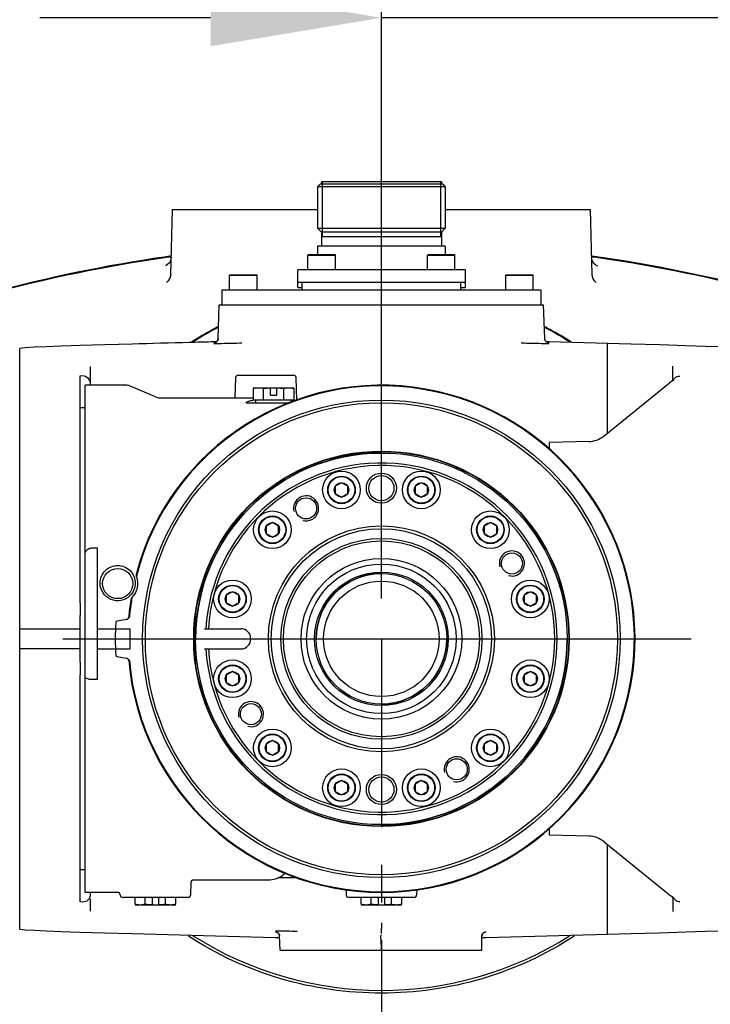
# Model space of a CAD drawing. Header units: millimetres. Extents: x 7426 to 8300, y 124 to 421.
# Tile 81 of 130: x 8090.35 to 8097.22, y 277.58 to 287.38. Entities that reach past the tile are written whole.
import ezdxf

# ---------------------------------------------------------------- set-up
doc = ezdxf.new("R2010")
doc.units = ezdxf.units.MM
doc.linetypes.add('BANKLINE1', pattern=[5.5, 4, -1.5])
doc.linetypes.add('CENTER', pattern=[0.6, 0.375, -0.075, 0.075, -0.075])
for name, color, linetype in [('00_COMPONENTS', 7, 'BANKLINE1'), ('DIM', 7, 'Continuous'), ('外形图', 7, 'Continuous')]:
    doc.layers.add(name, color=color, linetype=linetype)
doc.styles.add('微软雅黑', font='msyh.ttc')
doc.dimstyles.new('尺寸标注_1_20比例', dxfattribs={"dimtxt": 2.1, "dimasz": 1.7, "dimexe": 0.5, "dimexo": 0.4, "dimgap": 0.5, "dimtad": 1, "dimdec": 1, "dimlfac": 20, "dimdsep": 46, "dimtxsty": '微软雅黑', "dimcen": 0.09, "dimadec": 0, "dimazin": 0, "dimtp": 0.01, "dimtm": 0.01, "dimtfac": 1, "dimtdec": 1, "dimtofl": 0, "dimtmove": 0, "dimatfit": 3, "dimfxl": 1, "dimtolj": 1, "dimarcsym": 0})

# ---------------------------------------------------------------- blocks, each defined once
blk = doc.blocks.new('*D1485')
at = {"layer": '00_COMPONENTS', "color": 0, "linetype": 'ByBlock', "lineweight": -2, "ltscale": 20}
for p, q in [((8084.6823, 276.2037), (8084.6823, 295.499)), ((8103.847, 278.8688), (8103.847, 295.499)), ((8086.3823, 294.999), (8102.147, 294.999))]:
    blk.add_line(p, q, dxfattribs=at)
at = {"layer": '00_COMPONENTS', "color": 0}
for points in [[(8086.3823, 295.2823), (8086.3823, 294.7156), (8084.6823, 294.999)], [(8102.147, 294.7156), (8102.147, 295.2823), (8103.847, 294.999)]]:
    blk.add_solid(points, dxfattribs=at)
at = {"layer": 'Defpoints', "color": 0}
for p in [(8103.847, 294.999), (8103.847, 278.4688), (8084.6823, 275.8037)]:
    blk.add_point(p, dxfattribs=at)
at = {"layer": '00_COMPONENTS', "color": 0, "insert": (8094.2646, 296.5842), "char_height": 2.1, "attachment_point": 5, "style": '微软雅黑'}
blk.add_mtext('\\A1;\\A1;384', dxfattribs=at)
blk = doc.blocks.new('*D1520')
at = {"layer": 'Defpoints', "color": 0}
for p in [(8093.9469, 291.3844), (8093.9469, 281.2188), (8103.847, 278.7188)]:
    blk.add_point(p, dxfattribs=at)
at = {"layer": 'DIM', "color": 0, "linetype": 'ByBlock', "lineweight": -2, "ltscale": 20}
for p, q in [((8093.9469, 281.6188), (8093.9469, 291.8844)), ((8103.847, 279.1188), (8103.847, 291.8844)), ((8102.147, 291.3844), (8095.6469, 291.3844))]:
    blk.add_line(p, q, dxfattribs=at)
at = {"layer": 'DIM', "color": 0}
for points in [[(8095.6469, 291.6677), (8095.6469, 291.1011), (8093.9469, 291.3844)], [(8102.147, 291.1011), (8102.147, 291.6677), (8103.847, 291.3844)]]:
    blk.add_solid(points, dxfattribs=at)
at = {"layer": 'DIM', "color": 0, "insert": (8098.6871, 292.9751), "char_height": 2.1, "attachment_point": 5, "style": '微软雅黑'}
blk.add_mtext('\\A1;\\A1;198', dxfattribs=at)
blk = doc.blocks.new('*D1523')
at = {"layer": 'Defpoints', "color": 0}
for p in [(8093.9469, 287.4017), (8093.9469, 281.2188), (8099.7969, 257.0935)]:
    blk.add_point(p, dxfattribs=at)
at = {"layer": 'DIM', "color": 0, "linetype": 'ByBlock', "lineweight": -2, "ltscale": 20}
for p, q in [((8093.9469, 281.6188), (8093.9469, 287.9017)), ((8099.7969, 257.4935), (8099.7969, 287.9017)), ((8092.2469, 287.4017), (8090.5469, 287.4017)), ((8099.7969, 287.4017), (8093.9469, 287.4017)), ((8101.4969, 287.4017), (8103.1969, 287.4017))]:
    blk.add_line(p, q, dxfattribs=at)
at = {"layer": 'DIM', "color": 0}
for points in [[(8092.2469, 287.1183), (8092.2469, 287.685), (8093.9469, 287.4017)], [(8101.4969, 287.685), (8101.4969, 287.1183), (8099.7969, 287.4017)]]:
    blk.add_solid(points, dxfattribs=at)
at = {"layer": 'DIM', "color": 0, "insert": (8096.8874, 288.9747), "char_height": 2.1, "attachment_point": 5, "style": '微软雅黑'}
blk.add_mtext('\\A1;\\A1;117', dxfattribs=at)

msp = doc.modelspace()

# ---------------------------------------------------------------- linework, layer by layer
at = {"layer": '00_COMPONENTS', "linetype": 'CENTER', "ltscale": 5}
msp.add_line((8093.9469, 281.2188), (8093.9469, 221.4993), dxfattribs=at)
at = {"layer": '外形图', "linetype": 'Continuous'}
for p, q in [((8093.3369, 285.7439), (8093.3119, 285.7189)), ((8094.5569, 285.7439), (8093.3369, 285.7439)), ((8093.3494, 285.7689), (8093.3494, 285.7439)), ((8094.5444, 285.7689), (8093.3494, 285.7689)), ((8093.3574, 285.7689), (8093.3574, 285.2253)), ((8094.5364, 285.7689), (8094.5364, 285.2253)), ((8094.5444, 285.7689), (8094.5444, 285.7439)), ((8094.5569, 285.7439), (8094.5819, 285.7189)), ((8093.3119, 285.7189), (8093.3119, 285.3063)), ((8094.5819, 285.7189), (8093.3119, 285.7189)), ((8094.5819, 285.7189), (8094.5819, 285.3063)), ((8091.8496, 284.8436), (8091.8666, 285.4938)), ((8091.8666, 285.4938), (8093.3119, 285.4938)), ((8094.5819, 285.4938), (8096.0271, 285.4938)), ((8096.0442, 284.8436), (8096.0271, 285.4938)), ((8093.3494, 285.2688), (8093.3119, 285.3063)), ((8093.3119, 285.3063), (8094.5819, 285.3063)), ((8093.3494, 285.2688), (8093.3494, 285.1288)), ((8094.5444, 285.2688), (8093.3494, 285.2688)), ((8094.5444, 285.2688), (8094.5819, 285.3063)), ((8094.5444, 285.2688), (8094.5444, 285.1288)), ((8093.3494, 285.2253), (8094.5444, 285.2253)), ((8093.3119, 285.1288), (8093.3119, 285.0438)), ((8094.5819, 285.1288), (8093.3119, 285.1288)), ((8094.5819, 285.1288), (8094.5819, 285.0438)), ((8093.2144, 285.0388), (8093.2194, 285.0438)), ((8093.2144, 284.8938), (8093.2144, 285.0388)), ((8093.2144, 285.0388), (8093.4894, 285.0388)), ((8093.2194, 285.0438), (8093.4844, 285.0438)), ((8093.4894, 285.0388), (8093.4844, 285.0438)), ((8093.4894, 284.8938), (8093.4894, 285.0388)), ((8094.4044, 285.0388), (8094.4094, 285.0438)), ((8094.4044, 284.8938), (8094.4044, 285.0388)), ((8094.4044, 285.0388), (8094.6794, 285.0388)), ((8094.4094, 285.0438), (8094.6744, 285.0438)), ((8094.6794, 285.0388), (8094.6744, 285.0438)), ((8094.6794, 284.8938), (8094.6794, 285.0388)), ((8093.1144, 284.7163), (8093.1144, 284.8938)), ((8094.7794, 284.8938), (8093.1144, 284.8938)), ((8094.7794, 284.8938), (8094.7794, 284.7163)), ((8092.4344, 284.8388), (8092.4394, 284.8438)), ((8092.4344, 284.6938), (8092.4344, 284.8388)), ((8092.4344, 284.8388), (8092.7094, 284.8388)), ((8092.4394, 284.8438), (8092.7044, 284.8438)), ((8092.7094, 284.8388), (8092.7044, 284.8438)), ((8092.7094, 284.6938), (8092.7094, 284.8388)), ((8093.1144, 284.7688), (8094.7794, 284.7688)), ((8093.1594, 284.6938), (8093.1594, 284.7688)), ((8094.7344, 284.7688), (8094.7344, 284.6938)), ((8095.1844, 284.8388), (8095.1894, 284.8438)), ((8095.1844, 284.6938), (8095.1844, 284.8388)), ((8095.1844, 284.8388), (8095.4594, 284.8388)), ((8095.1894, 284.8438), (8095.4544, 284.8438)), ((8095.4594, 284.8388), (8095.4544, 284.8438)), ((8095.4594, 284.6938), (8095.4594, 284.8388)), ((8092.3594, 284.6938), (8092.3594, 284.5438)), ((8092.3594, 284.6938), (8095.5344, 284.6938)), ((8093.1144, 284.7163), (8093.1594, 284.7163)), ((8094.7344, 284.7163), (8094.7794, 284.7163)), ((8095.5344, 284.6938), (8095.5344, 284.5438)), ((8092.3215, 284.2077), (8092.3332, 284.5438)), ((8092.3332, 284.5438), (8095.5605, 284.5438)), ((8093.9469, 284.2494), (8093.9469, 284.5438)), ((8095.5723, 284.2078), (8095.5605, 284.5438)), ((8092.2788, 284.175), (8092.2535, 284.1744)), ((8092.3007, 284.1756), (8092.2788, 284.175)), ((8092.3003, 284.1748), (8092.3003, 284.1748)), ((8092.3065, 284.1758), (8092.3007, 284.1756)), ((8092.3149, 284.1846), (8092.3215, 284.2077)), ((8092.3215, 284.2093), (8092.3208, 284.2022)), ((8095.578, 284.1862), (8095.5723, 284.2078)), ((8095.5923, 284.1709), (8095.5829, 284.1801)), ((8095.5923, 284.1756), (8095.5874, 284.1758)), ((8095.5999, 284.1754), (8095.5923, 284.1756)), ((8095.6146, 284.1751), (8095.5999, 284.1754)), ((8096.1969, 284.1596), (8095.6146, 284.1751)), ((8090.3468, 284.1107), (8090.3468, 284.1104)), ((8090.3468, 281.4388), (8090.3468, 284.1104)), ((8092.2788, 284.1616), (8092.2775, 284.1614)), ((8092.2826, 284.1592), (8092.3112, 284.1595)), ((8092.3112, 284.1595), (8092.3147, 284.1596)), ((8095.5789, 284.1597), (8095.6094, 284.1593)), ((8096.1969, 283.9865), (8096.1969, 284.1596)), ((8096.4293, 284.1533), (8096.1969, 284.1596)), ((8096.1969, 283.2638), (8096.1969, 283.9865)), ((8091.0468, 283.9313), (8091.0468, 283.7747)), ((8096.8469, 283.7886), (8096.8469, 283.9345)), ((8090.9468, 283.8386), (8090.9751, 283.8393)), ((8090.9468, 281.5788), (8090.9468, 283.8386)), ((8092.491, 283.6188), (8092.4962, 283.8195)), ((8092.5212, 283.8438), (8093.0725, 283.8438)), ((8093.1034, 283.5936), (8093.0975, 283.8195)), ((8096.836, 283.7815), (8096.8249, 283.7743)), ((8096.854, 283.7933), (8096.83, 283.7777)), ((8090.9968, 278.6938), (8090.9968, 283.7438)), ((8091.4015, 283.7438), (8090.9968, 283.7438)), ((8091.0468, 283.7695), (8091.0468, 283.7438)), ((8091.6976, 283.6268), (8091.4406, 283.7359)), ((8092.6969, 283.7188), (8092.6698, 283.7116)), ((8092.6698, 283.7188), (8093.0739, 283.7188)), ((8092.6698, 283.7116), (8092.6698, 283.5938)), ((8092.6969, 283.7188), (8092.8419, 283.7188)), ((8092.7708, 283.7116), (8092.7708, 283.5938)), ((8092.8419, 283.6438), (8092.8419, 283.7188)), ((8092.9019, 283.7188), (8092.9019, 283.6438)), ((8092.9019, 283.7188), (8093.0469, 283.7188)), ((8092.9729, 283.7116), (8092.9729, 283.5938)), ((8093.0469, 283.7188), (8093.0739, 283.7116)), ((8093.0739, 283.7116), (8093.0739, 283.5938)), ((8096.1632, 283.2382), (8096.8154, 283.7673)), ((8096.8249, 283.7743), (8096.8135, 283.7658)), ((8091.7367, 283.6188), (8092.6698, 283.6188)), ((8093.0739, 283.5938), (8092.6698, 283.5938)), ((8092.6969, 283.5688), (8092.6969, 283.5938)), ((8092.8419, 283.6438), (8092.9019, 283.6438)), ((8093.0469, 283.5729), (8093.0469, 283.5938)), ((8090.9968, 283.5188), (8090.9468, 283.5188)), ((8092.5994, 283.5688), (8093.0347, 283.5688)), ((8096.0123, 283.1824), (8095.6219, 283.1722)), ((8095.6219, 283.099), (8095.6219, 283.1721)), ((8093.5496, 282.7733), (8093.4874, 282.7374)), ((8093.4874, 282.7374), (8093.4874, 282.6656)), ((8093.6117, 282.7374), (8093.5496, 282.7733)), ((8093.6117, 282.6656), (8093.6117, 282.7374)), ((8094.3442, 282.7733), (8094.282, 282.7374)), ((8094.282, 282.7374), (8094.282, 282.6656)), ((8094.4063, 282.7374), (8094.3442, 282.7733)), ((8094.4063, 282.6656), (8094.4063, 282.7374)), ((8093.4874, 282.6656), (8093.5496, 282.6298)), ((8093.5496, 282.6298), (8093.6117, 282.6656)), ((8094.282, 282.6656), (8094.3442, 282.6298)), ((8094.3442, 282.6298), (8094.4063, 282.6656)), ((8092.8615, 282.376), (8092.7993, 282.3401)), ((8092.7993, 282.3401), (8092.7993, 282.2683)), ((8092.9236, 282.3401), (8092.8615, 282.376)), ((8092.9236, 282.2683), (8092.9236, 282.3401)), ((8095.0323, 282.376), (8094.9702, 282.3401)), ((8094.9702, 282.3401), (8094.9702, 282.2683)), ((8095.0944, 282.3401), (8095.0323, 282.376)), ((8095.0944, 282.2683), (8095.0944, 282.3401)), ((8092.7993, 282.2683), (8092.8615, 282.2325)), ((8092.8615, 282.2325), (8092.9236, 282.2683)), ((8094.9702, 282.2683), (8095.0323, 282.2325)), ((8095.0323, 282.2325), (8095.0944, 282.2683)), ((8091.1218, 282.1206), (8091.0516, 282.1206)), ((8091.1218, 280.8187), (8091.1218, 282.1202)), ((8092.4642, 281.6878), (8092.402, 281.652)), ((8092.402, 281.652), (8092.402, 281.5802)), ((8092.5263, 281.652), (8092.4642, 281.6878)), ((8092.5263, 281.5802), (8092.5263, 281.652)), ((8095.4296, 281.6878), (8095.3675, 281.652)), ((8095.3675, 281.652), (8095.3675, 281.5802)), ((8095.4917, 281.652), (8095.4296, 281.6878)), ((8095.4917, 281.5802), (8095.4917, 281.652)), ((8090.9468, 281.5788), (8090.9468, 281.4512)), ((8092.402, 281.5802), (8092.4642, 281.5443)), ((8092.4642, 281.5443), (8092.5263, 281.5802)), ((8095.3675, 281.5802), (8095.4296, 281.5443)), ((8095.4296, 281.5443), (8095.4917, 281.5802)), ((8090.3468, 280.9988), (8090.3468, 281.4388)), ((8090.9468, 280.9864), (8090.9468, 281.4512)), ((8091.4106, 281.4128), (8091.3142, 281.3958)), ((8090.3468, 281.3188), (8090.9468, 281.3188)), ((8091.1218, 281.3188), (8091.4468, 281.3188)), ((8091.4468, 281.1188), (8091.4468, 281.3188)), ((8092.1847, 281.3188), (8092.5469, 281.3188)), ((8090.9468, 281.1188), (8090.3468, 281.1188)), ((8091.1218, 281.1188), (8091.4468, 281.1188)), ((8091.3142, 281.0417), (8091.4106, 281.0248)), ((8092.1847, 281.1188), (8092.5469, 281.1188)), ((8090.3468, 278.3272), (8090.3468, 280.9988)), ((8090.9468, 280.9864), (8090.9468, 280.8588)), ((8090.9468, 278.599), (8090.9468, 280.8588)), ((8092.4642, 280.8933), (8092.402, 280.8574)), ((8092.402, 280.8574), (8092.402, 280.7856)), ((8092.5263, 280.8574), (8092.4642, 280.8933)), ((8092.5263, 280.7856), (8092.5263, 280.8574)), ((8095.4296, 280.8933), (8095.3675, 280.8574)), ((8095.3675, 280.8574), (8095.3675, 280.7856)), ((8095.4917, 280.8574), (8095.4296, 280.8933)), ((8095.4917, 280.7856), (8095.4917, 280.8574)), ((8091.034, 280.8187), (8091.1218, 280.8187)), ((8092.402, 280.7856), (8092.4642, 280.7498)), ((8092.4642, 280.7498), (8092.5263, 280.7856)), ((8095.3675, 280.7856), (8095.4296, 280.7498)), ((8095.4296, 280.7498), (8095.4917, 280.7856)), ((8092.8615, 280.2051), (8092.7993, 280.1692)), ((8092.7993, 280.1692), (8092.7993, 280.0975)), ((8092.9236, 280.1692), (8092.8615, 280.2051)), ((8092.9236, 280.0975), (8092.9236, 280.1692)), ((8095.0323, 280.2051), (8094.9702, 280.1692)), ((8094.9702, 280.1692), (8094.9702, 280.0975)), ((8095.0944, 280.1692), (8095.0323, 280.2051)), ((8095.0944, 280.0975), (8095.0944, 280.1692)), ((8092.7993, 280.0975), (8092.8615, 280.0616)), ((8092.8615, 280.0616), (8092.9236, 280.0975)), ((8094.9702, 280.0975), (8095.0323, 280.0616)), ((8095.0323, 280.0616), (8095.0944, 280.0975)), ((8093.5496, 279.8078), (8093.4874, 279.772)), ((8093.4874, 279.772), (8093.4874, 279.7002)), ((8093.6117, 279.772), (8093.5496, 279.8078)), ((8093.6117, 279.7002), (8093.6117, 279.772)), ((8094.3442, 279.8078), (8094.282, 279.772)), ((8094.282, 279.772), (8094.282, 279.7002)), ((8094.4063, 279.772), (8094.3442, 279.8078)), ((8094.4063, 279.7002), (8094.4063, 279.772)), ((8093.4874, 279.7002), (8093.5496, 279.6643)), ((8093.5496, 279.6643), (8093.6117, 279.7002)), ((8094.282, 279.7002), (8094.3442, 279.6643)), ((8094.3442, 279.6643), (8094.4063, 279.7002)), ((8095.6219, 279.2655), (8095.6219, 279.339)), ((8096.0123, 279.2551), (8095.6219, 279.2654)), ((8096.1632, 279.1994), (8096.8154, 278.6703)), ((8096.1969, 278.4511), (8096.1969, 279.1738)), ((8090.9968, 278.9188), (8090.9468, 278.9188)), ((8092.9929, 278.886), (8092.9613, 278.8639)), ((8092.0508, 278.7944), (8092.0475, 278.6681)), ((8092.0758, 278.8188), (8092.8182, 278.8188)), ((8092.9253, 278.8438), (8093.0856, 278.8438)), ((8091.3212, 278.6938), (8090.9968, 278.6938)), ((8091.0468, 278.6938), (8091.0468, 278.6681)), ((8093.5948, 278.7225), (8093.5962, 278.6681)), ((8094.2989, 278.7214), (8094.2975, 278.6681)), ((8090.9751, 278.5982), (8090.9468, 278.599)), ((8091.0468, 278.6312), (8091.0468, 278.5063)), ((8091.3462, 278.6694), (8091.3462, 278.6681)), ((8092.0225, 278.6438), (8091.3712, 278.6438)), ((8091.4948, 278.576), (8091.4948, 278.6438)), ((8091.5958, 278.576), (8091.5958, 278.6438)), ((8091.6668, 278.5688), (8091.6668, 278.6438)), ((8091.7268, 278.6438), (8091.7268, 278.5688)), ((8091.7979, 278.576), (8091.7979, 278.6438)), ((8091.8989, 278.576), (8091.8989, 278.6438)), ((8094.2725, 278.6438), (8093.6212, 278.6438)), ((8093.7448, 278.576), (8093.7448, 278.6438)), ((8093.8458, 278.576), (8093.8458, 278.6438)), ((8093.9169, 278.5688), (8093.9169, 278.6438)), ((8093.9769, 278.6438), (8093.9769, 278.5688)), ((8094.0479, 278.576), (8094.0479, 278.6438)), ((8094.1489, 278.576), (8094.1489, 278.6438)), ((8096.8135, 278.6718), (8096.826, 278.6625)), ((8096.826, 278.6625), (8096.836, 278.6561)), ((8096.8306, 278.6595), (8096.8542, 278.6442)), ((8096.8469, 278.6489), (8096.8469, 278.5031)), ((8096.8542, 278.6442), (8096.8593, 278.6406)), ((8091.5218, 278.5688), (8091.4948, 278.576)), ((8091.8989, 278.5688), (8091.4948, 278.5688)), ((8091.6668, 278.5688), (8091.5218, 278.5688)), ((8091.8718, 278.5688), (8091.7268, 278.5688)), ((8091.8718, 278.5688), (8091.8989, 278.576)), ((8093.7719, 278.5688), (8093.7448, 278.576)), ((8094.1489, 278.5688), (8093.7448, 278.5688)), ((8093.9169, 278.5688), (8093.7719, 278.5688)), ((8094.1219, 278.5688), (8093.9769, 278.5688)), ((8094.1219, 278.5688), (8094.1489, 278.576)), ((8096.1969, 278.278), (8096.1969, 278.4511)), ((8090.3468, 278.3272), (8090.3468, 278.3269)), ((8092.908, 278.3089), (8092.8924, 278.3087)), ((8092.9123, 278.2948), (8092.9237, 278.2834)), ((8093.9469, 278.284), (8093.9469, 278.3364)), ((8094.9868, 278.3027), (8094.9885, 278.303)), ((8091.4644, 278.2843), (8092.8903, 278.2465)), ((8092.8903, 278.2465), (8092.9241, 278.2456)), ((8092.9237, 278.2834), (8092.9313, 278.2674)), ((8092.9241, 278.2456), (8092.9326, 278.2453)), ((8092.9252, 278.2846), (8092.9328, 278.2607)), ((8092.9402, 278.1188), (8092.9328, 278.2607)), ((8093.9412, 278.2351), (8093.9443, 278.1188)), ((8094.9546, 278.2843), (8094.9469, 278.2577)), ((8094.9469, 278.1188), (8094.9469, 278.2577)), ((8094.9473, 278.245), (8094.9558, 278.2452)), ((8094.9476, 278.2603), (8094.9482, 278.2654)), ((8094.9558, 278.2452), (8094.9902, 278.2461)), ((8094.9902, 278.2461), (8096.1969, 278.278)), ((8096.1969, 278.278), (8096.4293, 278.2843)), ((8092.9402, 278.1188), (8094.9469, 278.1188))]:
    msp.add_line(p, q, dxfattribs=at)
at = {"layer": '外形图', "linetype": 'CENTER', "ltscale": 20}
msp.add_line((8090.7766, 281.2188), (8097.0295, 281.2188), dxfattribs=at)
at = {"layer": '外形图', "linetype": 'Continuous'}
for points in [[(8091.8542, 285.0181), (8091.8496, 284.9909), (8091.8356, 284.9629), (8091.8175, 284.9438), (8091.8028, 284.9342), (8091.7974, 284.9317)], [(8096.0955, 284.9319), (8096.0976, 284.9312), (8096.0948, 284.9324), (8096.0824, 284.9393), (8096.063, 284.9567), (8096.0461, 284.9852), (8096.0396, 285.0181)], [(8091.8496, 284.8436), (8091.8419, 284.8082), (8091.8255, 284.7823), (8091.8112, 284.7697), (8091.808, 284.7677)], [(8096.0823, 284.7693), (8096.0856, 284.7677), (8096.082, 284.77), (8096.0677, 284.783), (8096.0516, 284.8089), (8096.0442, 284.8436)], [(8092.3208, 284.2022), (8092.3154, 284.1869), (8092.3062, 284.1749), (8092.2949, 284.1668), (8092.2842, 284.1627), (8092.2788, 284.1616)], [(8092.3068, 284.1757), (8092.305, 284.1753), (8092.3013, 284.1748), (8092.3003, 284.1748)], [(8095.5829, 284.1801), (8095.5759, 284.192), (8095.5724, 284.2061), (8095.5722, 284.2092)], [(8095.5934, 284.1748), (8095.5923, 284.1748), (8095.5881, 284.1754), (8095.5875, 284.1755)], [(8095.6158, 284.1614), (8095.6164, 284.1613), (8095.6157, 284.1614), (8095.6118, 284.162), (8095.6029, 284.1648), (8095.5923, 284.1709)], [(8091.4643, 284.1533), (8091.1939, 284.1457), (8090.9472, 284.1383), (8090.76, 284.1321), (8090.611, 284.1264), (8090.4904, 284.1208), (8090.3999, 284.1152), (8090.3468, 284.1107)], [(8097.5207, 284.1131), (8097.4466, 284.1184), (8097.3268, 284.1245), (8097.1727, 284.1307), (8096.979, 284.1373), (8096.7199, 284.1451), (8096.4295, 284.1533)], [(8096.8553, 283.7921), (8096.8582, 283.7958), (8096.854, 283.7933)], [(8091.0466, 283.7747), (8091.0468, 283.7721), (8091.0468, 283.7695)], [(8090.3477, 278.7377), (8090.3474, 278.7378), (8090.3471, 278.7378), (8090.3468, 278.7379)], [(8091.0468, 278.6681), (8091.0468, 278.6655), (8091.0466, 278.6629)], [(8090.3468, 278.3269), (8090.3993, 278.3224), (8090.4894, 278.3169), (8090.6097, 278.3113), (8090.7584, 278.3055), (8090.945, 278.2993), (8091.191, 278.292), (8091.4643, 278.2843)], [(8092.892, 278.3033), (8092.8915, 278.3034), (8092.8932, 278.3031), (8092.9004, 278.3011), (8092.9123, 278.2948)], [(8094.9482, 278.2654), (8094.9555, 278.2819), (8094.9669, 278.2939), (8094.9791, 278.3006), (8094.9868, 278.3027)], [(8096.4295, 278.2843), (8096.7168, 278.2924), (8096.9768, 278.3002), (8097.1712, 278.3068), (8097.3257, 278.3131), (8097.4458, 278.3192), (8097.5207, 278.3245)]]:
    msp.add_lwpolyline(points, dxfattribs=at)
for centre, radius in [((8093.9469, 281.2188), 2.3773), ((8093.9469, 281.2188), 2.35), ((8093.9469, 281.2188), 1.8689), ((8093.9469, 281.2188), 1.8646), ((8093.9469, 281.2188), 1.85), ((8093.5496, 282.7015), 0.1875), ((8093.5496, 282.7015), 0.1375), ((8093.5496, 282.7015), 0.1325), ((8093.9469, 282.7188), 0.15), ((8093.9469, 282.7188), 0.125), ((8094.3442, 282.7015), 0.1875), ((8094.3442, 282.7015), 0.1375), ((8094.3442, 282.7015), 0.1325), ((8093.5496, 282.7015), 0.0718), ((8094.3442, 282.7015), 0.0718), ((8093.1969, 282.5178), 0.105), ((8092.8615, 282.3042), 0.1875), ((8092.8615, 282.3042), 0.1375), ((8092.8615, 282.3042), 0.1325), ((8095.0323, 282.3042), 0.1875), ((8095.0323, 282.3042), 0.1375), ((8095.0323, 282.3042), 0.1325), ((8092.8615, 282.3042), 0.0718), ((8093.9469, 281.2188), 1.125), ((8093.9469, 281.2188), 1.0961), ((8095.0323, 282.3042), 0.0718), ((8093.9469, 281.2188), 1), ((8093.9469, 281.2188), 0.975), ((8093.9469, 281.2188), 0.8), ((8095.2459, 281.9688), 0.105), ((8091.3218, 281.7688), 0.15), ((8093.9469, 281.2188), 0.7441), ((8093.9469, 281.2188), 0.665), ((8093.9469, 281.2188), 0.65), ((8092.4642, 281.6161), 0.1875), ((8092.4642, 281.6161), 0.1375), ((8092.4642, 281.6161), 0.1325), ((8093.9469, 281.2188), 0.575), ((8095.4296, 281.6161), 0.1875), ((8095.4296, 281.6161), 0.1375), ((8095.4296, 281.6161), 0.1325), ((8092.4642, 281.6161), 0.0718), ((8095.4296, 281.6161), 0.0718), ((8092.4642, 280.8215), 0.1875), ((8092.4642, 280.8215), 0.1375), ((8092.4642, 280.8215), 0.1325), ((8095.4296, 280.8215), 0.1875), ((8095.4296, 280.8215), 0.1375), ((8095.4296, 280.8215), 0.1325), ((8092.4642, 280.8215), 0.0718), ((8095.4296, 280.8215), 0.0718), ((8092.6478, 280.4688), 0.105), ((8092.8615, 280.1334), 0.1875), ((8092.8615, 280.1334), 0.1375), ((8092.8615, 280.1334), 0.1325), ((8095.0323, 280.1334), 0.1875), ((8095.0323, 280.1334), 0.1375), ((8095.0323, 280.1334), 0.1325), ((8092.8615, 280.1334), 0.0718), ((8095.0323, 280.1334), 0.0718), ((8094.6969, 279.9197), 0.105), ((8093.5496, 279.7361), 0.1875), ((8093.5496, 279.7361), 0.1375), ((8093.5496, 279.7361), 0.1325), ((8093.9469, 279.7188), 0.15), ((8094.3442, 279.7361), 0.1875), ((8094.3442, 279.7361), 0.1375), ((8094.3442, 279.7361), 0.1325), ((8093.5496, 279.7361), 0.0718), ((8093.9469, 279.7188), 0.125), ((8094.3442, 279.7361), 0.0718)]:
    msp.add_circle(centre, radius, dxfattribs=at)
for centre, radius, start, end in [((8093.9575, 270.1516), 15.0259, 98.30363, 105.01623), ((8093.9472, 270.1591), 15.0095, 98.27636, 104.98638), ((8093.9526, 270.1252), 15.0438, 98.02085, 98.27826), ((8093.9588, 270.1414), 15.0362, 98.04516, 98.30313), ((8093.9411, 270.1252), 15.0438, 81.72495, 81.97916), ((8093.9359, 270.1498), 15.0277, 74.9842, 81.94682), ((8093.9466, 270.1591), 15.0095, 75.01363, 81.72685), ((8093.9308, 281.2309), 3.4883, 118.4611, 122.50271), ((8093.9469, 281.2188), 3.5, 117.66886, 122.50017), ((8093.929, 281.2341), 3.4846, 117.40128, 118.46055), ((8093.9647, 281.2341), 3.4846, 61.55241, 62.59896), ((8093.9469, 281.2188), 3.5, 57.62157, 62.32933), ((8093.963, 281.2309), 3.4883, 57.49762, 61.55184), ((8092.2815, 284.7386), 0.5793, 269.79562, 270.11181), ((8092.1581, 294.2478), 10.0895, 270.88898, 271.12498), ((8091.7665, 313.9799), 29.8255, 271.13302, 271.5221), ((8095.6122, 284.8333), 0.674, 269.75724, 270.1706), ((8092.5212, 283.8188), 0.025, 90, 178.5), ((8093.0725, 283.8188), 0.025, 1.5, 90), ((8091.4015, 283.6438), 0.1, 67, 90), ((8093.9469, 281.2188), 2.525, 184.91897, 165.04854), ((8093.9469, 281.2188), 2.5183, 184.91906, 165.62229), ((8092.7044, 283.4636), 0.2567, 75.00618, 77.18201), ((8093.0393, 283.4636), 0.2567, 102.81799, 104.99382), ((8091.7367, 283.7188), 0.1, 247, 270), ((8096.0057, 283.4324), 0.25, 271.5, 309.05332), ((8093.9469, 281.2188), 1.85, 90, 180), ((8093.9469, 281.2188), 1.75, 183.27583, 176.72417), ((8093.9469, 281.2188), 1.725, 183.32336, 176.67664), ((8093.1969, 282.5178), 0.125, 255, 195), ((8095.2459, 281.9688), 0.125, 255, 195), ((8091.3218, 281.7688), 0.2, 315.58787, 20.74484), ((8091.5556, 281.8574), 0.05, 165.04854, 200.74484), ((8093.9469, 281.2188), 0.65, 90, 180), ((8093.9469, 281.2188), 2.5183, 170.71042, 175.08089), ((8091.5004, 281.5938), 0.05, 135.58787, 171.28417), ((8093.9469, 281.2188), 2.525, 171.28417, 175.08103), ((8091.4062, 281.4375), 0.025, 302.5804, 355.08103), ((8091.4062, 281.4375), 0.025, 328.64945, 355.08103), ((8093.9469, 281.2188), 2.65, 176.46923, 183.53078), ((8091.3168, 281.3811), 0.015, 100, 176.46923), ((8092.5469, 281.2188), 0.1, 270, 90), ((8093.9469, 281.2188), 1.85, 270, 0), ((8093.9469, 281.2188), 0.65, 270, 0), ((8091.3168, 281.0565), 0.015, 183.53147, 259.99964), ((8091.4062, 281.0001), 0.025, 4.91897, 29.69293), ((8092.6478, 280.4688), 0.125, 255, 195), ((8094.6969, 279.9197), 0.125, 255, 195), ((8096.0057, 279.0052), 0.25, 50.94668, 88.5), ((8092.0758, 278.7938), 0.025, 90, 178.50001), ((8092.8182, 279.0682), 0.2494, 270, 305), ((8091.3212, 278.6688), 0.025, 1.5, 90), ((8091.3712, 278.6688), 0.025, 181.5, 270), ((8092.0225, 278.6688), 0.025, 270, 358.5), ((8093.6212, 278.6688), 0.025, 181.5, 270), ((8094.2725, 278.6688), 0.025, 270, 358.5), ((8091.5294, 278.824), 0.2567, 282.81799, 284.99382), ((8091.8643, 278.824), 0.2567, 255.00618, 257.18201), ((8093.7794, 278.824), 0.2567, 282.81799, 284.99382), ((8094.1143, 278.824), 0.2567, 255.00618, 257.18201), ((8092.9132, 275.6105), 2.6984, 89.37444, 90.11043), ((8093.9469, 281.2188), 3.5, 237.50268, 302.37617)]:
    msp.add_arc(centre, radius, start, end, dxfattribs=at)
for points, knots in [([(8092.2535, 284.1744), (8092.1815, 284.1725), (8091.9185, 284.1655), (8091.6555, 284.1585), (8091.4644, 284.1533)], [0, 0, 0, 0, 0.273481, 1, 1, 1, 1]), ([(8092.2983, 284.1747), (8092.3, 284.1747), (8092.3033, 284.175), (8092.3067, 284.1754), (8092.3084, 284.1758)], [0, 0, 0, 0, 0.482126, 1, 1, 1, 1]), ([(8095.5954, 284.1747), (8095.5938, 284.1747), (8095.5903, 284.1749), (8095.5869, 284.1754), (8095.5852, 284.1758)], [0, 0, 0, 0, 0.482014, 1, 1, 1, 1]), ([(8095.3377, 284.165), (8095.3617, 284.1644), (8095.4421, 284.1624), (8095.5225, 284.1605), (8095.5789, 284.1597)], [0, 0, 0, 0, 0.298793, 1, 1, 1, 1]), ([(8096.8525, 283.792), (8096.8543, 283.7963), (8096.8587, 283.8045), (8096.8647, 283.8117), (8096.868, 283.8149)], [0, 0, 0, 0, 0.499982, 1, 1, 1, 1]), ([(8096.868, 283.8149), (8096.8713, 283.8181), (8096.8787, 283.8239), (8096.887, 283.8281), (8096.8913, 283.8298)], [0, 0, 0, 0, 0.499865, 1, 1, 1, 1]), ([(8096.8913, 283.8298), (8096.8957, 283.8315), (8096.9046, 283.834), (8096.9139, 283.8348), (8096.9185, 283.8346)], [0, 0, 0, 0, 0.504013, 1, 1, 1, 1]), ([(8092.7203, 283.7188), (8092.7237, 283.7188), (8092.7375, 283.7184), (8092.7512, 283.7162), (8092.7614, 283.7139)], [0, 0, 0, 0, 0.248578, 1, 1, 1, 1]), ([(8092.9824, 283.7139), (8092.9858, 283.7147), (8092.9993, 283.7175), (8093.0131, 283.7188), (8093.0234, 283.7188)], [0, 0, 0, 0, 0.252323, 1, 1, 1, 1]), ([(8093.0234, 283.7188), (8093.0276, 283.7188), (8093.0447, 283.7182), (8093.0616, 283.7149), (8093.0739, 283.7116)], [0, 0, 0, 0, 0.247971, 1, 1, 1, 1]), ([(8092.6172, 283.5816), (8092.6204, 283.583), (8092.637, 283.5891), (8092.6543, 283.5924), (8092.6682, 283.5946)], [0, 0, 0, 0, 0.202882, 1, 1, 1, 1]), ([(8092.5994, 283.5688), (8092.6001, 283.5698), (8092.6018, 283.5718), (8092.6037, 283.5735), (8092.6047, 283.5744)], [0, 0, 0, 0, 0.472989, 1, 1, 1, 1]), ([(8090.9968, 282.0738), (8090.9999, 282.0859), (8091.013, 282.1095), (8091.0388, 282.1206), (8091.0516, 282.1206)], [0, 0, 0, 0, 0.49342, 1, 1, 1, 1]), ([(8091.1468, 281.7734), (8091.1465, 281.819), (8091.1853, 281.9128), (8091.3224, 281.9683), (8091.4587, 281.9122), (8091.4974, 281.8188), (8091.4968, 281.7734)], [0, 0, 0, 0, 0.254402, 0.500777, 0.747171, 1, 1, 1, 1]), ([(8091.4438, 281.6469), (8091.4198, 281.6233), (8091.3562, 281.5897), (8091.2497, 281.6014), (8091.1675, 281.67), (8091.1465, 281.7395), (8091.1468, 281.7734)], [0, 0, 0, 0, 0.249506, 0.498023, 0.74879, 1, 1, 1, 1]), ([(8091.4106, 281.4128), (8091.4164, 281.4139), (8091.4264, 281.4202), (8091.4373, 281.4288), (8091.4378, 281.4347)], [0, 0, 0, 0, 0.498199, 1, 1, 1, 1]), ([(8091.4378, 281.0029), (8091.4374, 281.0088), (8091.4264, 281.0174), (8091.4165, 281.0237), (8091.4106, 281.0247)], [0, 0, 0, 0, 0.50083, 1, 1, 1, 1]), ([(8091.0397, 278.6377), (8091.0378, 278.6337), (8091.0332, 278.626), (8091.0272, 278.6193), (8091.0239, 278.6163)], [0, 0, 0, 0, 0.499969, 1, 1, 1, 1]), ([(8091.0466, 278.6629), (8091.0463, 278.6586), (8091.0448, 278.6499), (8091.0417, 278.6416), (8091.0397, 278.6377)], [0, 0, 0, 0, 0.496381, 1, 1, 1, 1]), ([(8096.8525, 278.6452), (8096.8544, 278.641), (8096.8588, 278.6329), (8096.8648, 278.6258), (8096.868, 278.6227)], [0, 0, 0, 0, 0.509562, 1, 1, 1, 1]), ([(8096.868, 278.6227), (8096.8713, 278.6195), (8096.8786, 278.6137), (8096.8869, 278.6095), (8096.8913, 278.6077)], [0, 0, 0, 0, 0.49008, 1, 1, 1, 1]), ([(8096.8913, 278.6077), (8096.8953, 278.6061), (8096.9042, 278.6034), (8096.9136, 278.6028), (8096.9185, 278.6029)], [0, 0, 0, 0, 0.464567, 1, 1, 1, 1]), ([(8091.5453, 278.5688), (8091.5411, 278.5688), (8091.524, 278.5694), (8091.5071, 278.5727), (8091.4948, 278.576)], [0, 0, 0, 0, 0.247971, 1, 1, 1, 1]), ([(8091.5863, 278.5737), (8091.5829, 278.5729), (8091.5694, 278.5701), (8091.5556, 278.5688), (8091.5453, 278.5688)], [0, 0, 0, 0, 0.252323, 1, 1, 1, 1]), ([(8091.8484, 278.5688), (8091.845, 278.5688), (8091.8312, 278.5692), (8091.8175, 278.5714), (8091.8073, 278.5737)], [0, 0, 0, 0, 0.248578, 1, 1, 1, 1]), ([(8093.7953, 278.5688), (8093.7911, 278.5688), (8093.774, 278.5694), (8093.7572, 278.5727), (8093.7448, 278.576)], [0, 0, 0, 0, 0.247971, 1, 1, 1, 1]), ([(8093.8364, 278.5737), (8093.833, 278.5729), (8093.8195, 278.5701), (8093.8056, 278.5688), (8093.7953, 278.5688)], [0, 0, 0, 0, 0.252323, 1, 1, 1, 1]), ([(8094.0984, 278.5688), (8094.095, 278.5688), (8094.0812, 278.5692), (8094.0675, 278.5714), (8094.0574, 278.5737)], [0, 0, 0, 0, 0.248578, 1, 1, 1, 1]), ([(8093.9481, 278.3929), (8093.9481, 278.3854), (8093.9482, 278.3665), (8093.9471, 278.3477), (8093.9469, 278.3364)], [0, 0, 0, 0, 0.400447, 1, 1, 1, 1]), ([(8093.1076, 278.3056), (8093.092, 278.306), (8093.0371, 278.3073), (8092.9821, 278.3084), (8092.9427, 278.3088)], [0, 0, 0, 0, 0.283001, 1, 1, 1, 1]), ([(8093.9469, 277.6919), (8093.6095, 277.6919), (8092.9311, 277.7872), (8092.3083, 278.0745), (8092.0262, 278.2594)], [0, 0, 0, 0, 0.500065, 1, 1, 1, 1]), ([(8093.9416, 278.2355), (8093.9415, 278.2412), (8093.9415, 278.2476), (8093.9449, 278.2779), (8093.9437, 278.2716)], [0, 0, 0, 0, 0.471814, 1, 1, 1, 1]), ([(8095.8674, 278.2593), (8095.5854, 278.0744), (8094.9626, 277.7872), (8094.2842, 277.6919), (8093.9469, 277.6919)], [0, 0, 0, 0, 0.499933, 1, 1, 1, 1])]:
    msp.add_open_spline(points, degree=3, knots=knots, dxfattribs=at)
for points in [[(8090.9751, 283.8393), (8091.0072, 283.8402), (8091.0442, 283.8068), (8091.0466, 283.7747)], [(8092.6698, 283.7116), (8092.6787, 283.714), (8092.6879, 283.7159), (8092.697, 283.7172)], [(8092.697, 283.7172), (8092.7047, 283.7183), (8092.7125, 283.7188), (8092.7203, 283.7188)], [(8092.7708, 283.7116), (8092.7944, 283.7147), (8092.8181, 283.7171), (8092.8419, 283.7181)], [(8092.9019, 283.7181), (8092.9256, 283.7171), (8092.9493, 283.7147), (8092.9729, 283.7116)], [(8092.6047, 283.5744), (8092.6085, 283.5774), (8092.6128, 283.5796), (8092.6172, 283.5816)], [(8091.4968, 281.7734), (8091.4971, 281.7277), (8091.4765, 281.6789), (8091.4438, 281.6469)], [(8091.034, 280.8187), (8091.0207, 280.8187), (8091.0067, 280.8243), (8090.9968, 280.8332)], [(8091.0239, 278.6163), (8091.011, 278.6047), (8090.9924, 278.5978), (8090.9751, 278.5982)], [(8091.6668, 278.5694), (8091.6431, 278.5705), (8091.6194, 278.5729), (8091.5958, 278.576)], [(8091.7979, 278.576), (8091.7743, 278.5729), (8091.7506, 278.5705), (8091.7268, 278.5694)], [(8091.8717, 278.5704), (8091.864, 278.5693), (8091.8562, 278.5688), (8091.8484, 278.5688)], [(8091.8989, 278.576), (8091.89, 278.5736), (8091.8808, 278.5717), (8091.8717, 278.5704)], [(8093.9169, 278.5694), (8093.8931, 278.5705), (8093.8694, 278.5729), (8093.8458, 278.576)], [(8094.0479, 278.576), (8094.0243, 278.5729), (8094.0006, 278.5705), (8093.9769, 278.5694)], [(8094.1217, 278.5704), (8094.114, 278.5693), (8094.1062, 278.5688), (8094.0984, 278.5688)], [(8094.1489, 278.576), (8094.14, 278.5736), (8094.1309, 278.5717), (8094.1217, 278.5704)]]:
    msp.add_open_spline(points, degree=3, dxfattribs=at)

# ---------------------------------------------------------------- dimensions: what is measured, and where the dimension line sits
at = {"layer": '00_COMPONENTS', "linetype": 'ByBlock', "ltscale": 20}
dim = msp.add_linear_dim(base=(8103.847, 294.999), p1=(8084.6823, 275.8037), p2=(8103.847, 278.4688), text='\\A1;384', dimstyle='尺寸标注_1_20比例', dxfattribs=at)
dim.commit()
dim.dimension.update_dxf_attribs({"geometry": '*D1485', "text_midpoint": (8094.2646, 294.999), "dimtype": 160})
at = {"layer": 'DIM', "linetype": 'ByBlock', "ltscale": 20}
for base, p1, text, picture, middle in [((8093.9469, 291.3844), (8103.847, 278.7188), '\\A1;198', '*D1520', (8098.6871, 291.3844)), ((8093.9469, 287.4017), (8099.7969, 257.0935), '\\A1;117', '*D1523', (8096.8874, 287.4017))]:
    dim = msp.add_linear_dim(base=base, p1=p1, p2=(8093.9469, 281.2188), text=text, dimstyle='尺寸标注_1_20比例', dxfattribs=at)
    dim.commit()
    dim.dimension.update_dxf_attribs({"geometry": picture, "text_midpoint": middle, "dimtype": 160})

doc.saveas('drawing.dxf')
